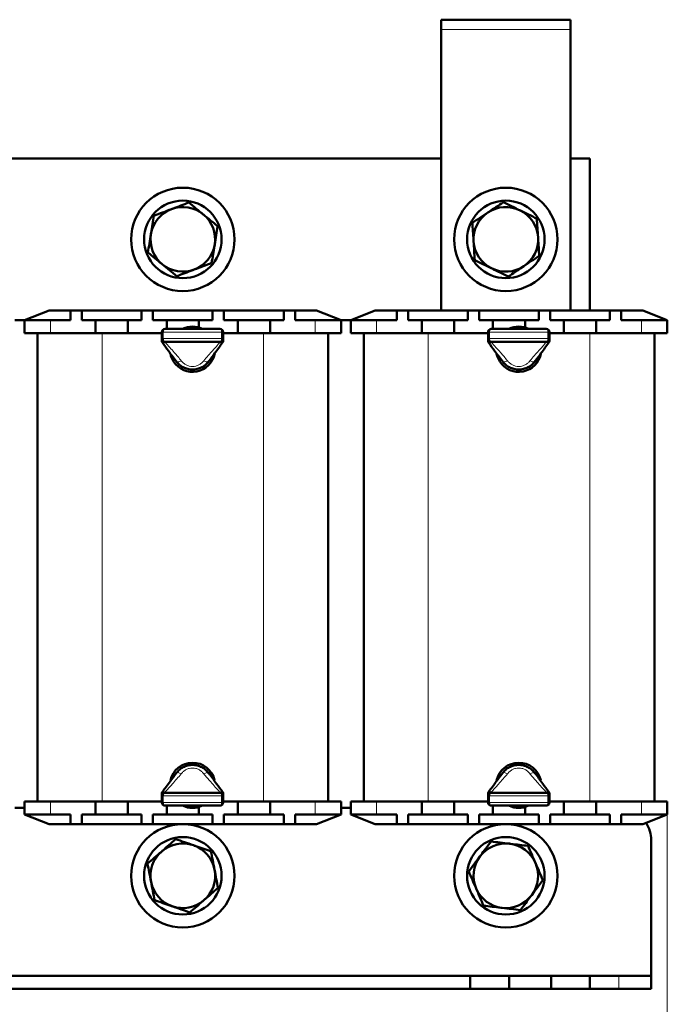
# Model space of a CAD drawing. Header units: millimetres. Extents: x 0 to 420, y 0 to 594.
# Tile 3 of 5: x 99 to 199, y 152 to 305. Entities that reach past the tile are written whole.
import ezdxf

# ---------------------------------------------------------------- set-up
doc = ezdxf.new("R2010")
doc.units = ezdxf.units.MM
doc.linetypes.add('SLD-Сплошная', pattern=[0])
doc.styles.add('SLDTEXTSTYLE0', font='TXT', dxfattribs={"width": 0.7, "bigfont": 'bigfont'})
doc.styles.add('SLDTEXTSTYLE1', font='TXT', dxfattribs={"width": 0.7})
doc.dimstyles.new('SLDDIMSTYLE0', dxfattribs={"dimtxt": 5, "dimasz": 5, "dimexe": 0, "dimexo": 0.0625, "dimgap": 1.25, "dimtad": 2, "dimdec": 1, "dimrnd": 1e-09, "dimzin": 12, "dimdsep": 46, "dimtxsty": 'SLDTEXTSTYLE1', "dimsah": 1, "dimcen": 0.09, "dimadec": 0, "dimazin": 3, "dimtfac": 1, "dimtdec": 3, "dimtofl": 0, "dimtmove": 0, "dimatfit": 3, "dimfxl": 1, "dimfrac": 2, "dimtolj": 1, "dimtzin": 12, "dimarcsym": 0})

# ---------------------------------------------------------------- blocks, each defined once
blk = doc.blocks.new('_D')
at = {"color": 7, "linetype": 'SLD-Сплошная', "lineweight": 0}
for p, q in [((49.43, 181.78), (49.43, 116.79)), ((199.43, 181.78), (199.43, 116.79)), ((49.43, 117.79), (199.43, 117.79))]:
    blk.add_line(p, q, dxfattribs=at)
at = {"color": 7, "linetype": 'SLD-Сплошная', "lineweight": 18}
for points in [[(49.43, 117.79), (54.43, 117.02), (54.43, 118.56)], [(199.43, 117.79), (194.43, 118.56), (194.43, 117.02)]]:
    blk.add_solid(points, dxfattribs=at)
at = {"color": 7, "linetype": 'SLD-Сплошная', "lineweight": 18, "insert": (122.47, 124.24), "char_height": 5, "attachment_point": 1, "style": 'SLDTEXTSTYLE0'}
blk.add_mtext('Ш', dxfattribs=at)

msp = doc.modelspace()

# ---------------------------------------------------------------- linework, layer by layer
at = {"color": 7, "linetype": 'SLD-Сплошная', "lineweight": 50}
for p, q in [((164.43, 304.79), (164.43, 303.29)), ((184.43, 304.79), (164.43, 304.79)), ((184.43, 304.79), (184.43, 303.29)), ((164.43, 303.29), (164.43, 259.79)), ((184.43, 259.79), (184.43, 303.29)), ((164.43, 283.29), (84.43, 283.29)), ((187.43, 283.29), (184.43, 283.29)), ((187.43, 259.79), (187.43, 283.29)), ((103.73, 259.79), (99.93, 258.29)), ((103.73, 259.79), (107.05, 259.79)), ((107.05, 259.79), (107.05, 258.29)), ((107.05, 259.79), (108.8, 259.79)), ((108.8, 259.79), (108.8, 258.29)), ((108.8, 259.79), (118.05, 259.79)), ((118.05, 259.79), (118.05, 258.29)), ((118.05, 259.79), (119.8, 259.79)), ((119.8, 259.79), (119.8, 258.29)), ((119.8, 259.79), (129.05, 259.79)), ((129.05, 259.79), (129.05, 258.29)), ((129.05, 259.79), (130.8, 259.79)), ((130.8, 259.79), (130.8, 258.29)), ((130.8, 259.79), (140.05, 259.79)), ((140.05, 259.79), (140.05, 258.29)), ((140.05, 259.79), (141.8, 259.79)), ((141.8, 259.79), (141.8, 258.29)), ((141.8, 259.79), (145.13, 259.79)), ((148.93, 258.29), (145.13, 259.79)), ((154.23, 259.79), (150.43, 258.29)), ((154.23, 259.79), (157.55, 259.79)), ((157.55, 259.79), (157.55, 258.29)), ((157.55, 259.79), (159.3, 259.79)), ((159.3, 259.79), (159.3, 258.29)), ((159.3, 259.79), (168.55, 259.79)), ((164.43, 259.79), (168.55, 259.79)), ((168.55, 259.79), (168.55, 258.29)), ((168.55, 259.79), (170.3, 259.79)), ((170.3, 259.79), (170.3, 258.29)), ((170.3, 259.79), (179.55, 259.79)), ((179.55, 259.79), (179.55, 258.29)), ((179.55, 259.79), (181.3, 259.79)), ((181.3, 259.79), (181.3, 258.29)), ((181.3, 259.79), (190.55, 259.79)), ((181.3, 259.79), (184.43, 259.79)), ((190.55, 259.79), (190.55, 258.29)), ((190.55, 259.79), (192.3, 259.79)), ((192.3, 259.79), (192.3, 258.29)), ((192.3, 259.79), (195.63, 259.79)), ((199.43, 258.29), (195.63, 259.79)), ((98.43, 258.29), (99.93, 258.29)), ((99.93, 256.29), (99.93, 258.29)), ((99.93, 258.29), (103.93, 258.29)), ((103.93, 258.29), (107.05, 258.29)), ((108.8, 258.29), (110.93, 258.29)), ((110.93, 258.29), (110.93, 256.29)), ((110.93, 258.29), (115.93, 258.29)), ((115.93, 258.29), (115.93, 256.29)), ((115.93, 258.29), (118.05, 258.29)), ((119.8, 258.29), (121.93, 258.29)), ((121.93, 258.29), (121.93, 256.94)), ((121.93, 258.29), (126.93, 258.29)), ((126.93, 258.29), (126.93, 257.14)), ((126.93, 258.29), (129.05, 258.29)), ((130.8, 258.29), (132.93, 258.29)), ((132.93, 258.29), (132.93, 256.29)), ((132.93, 258.29), (137.93, 258.29)), ((137.93, 258.29), (137.93, 256.29)), ((137.93, 258.29), (140.05, 258.29)), ((141.8, 258.29), (144.93, 258.29)), ((144.93, 258.29), (148.93, 258.29)), ((148.93, 258.29), (150.43, 258.29)), ((148.93, 258.29), (148.93, 256.29)), ((150.43, 256.29), (150.43, 258.29)), ((150.43, 258.29), (154.43, 258.29)), ((154.43, 258.29), (157.55, 258.29)), ((159.3, 258.29), (161.43, 258.29)), ((161.43, 258.29), (161.43, 256.29)), ((161.43, 258.29), (166.43, 258.29)), ((166.43, 258.29), (166.43, 256.29)), ((166.43, 258.29), (168.55, 258.29)), ((170.3, 258.29), (172.43, 258.29)), ((172.43, 258.29), (172.43, 256.94)), ((172.43, 258.29), (177.43, 258.29)), ((177.43, 258.29), (177.43, 257.14)), ((177.43, 258.29), (179.55, 258.29)), ((181.3, 258.29), (183.43, 258.29)), ((183.43, 258.29), (183.43, 256.29)), ((183.43, 258.29), (188.43, 258.29)), ((188.43, 258.29), (188.43, 256.29)), ((188.43, 258.29), (190.55, 258.29)), ((192.3, 258.29), (195.43, 258.29)), ((195.43, 258.29), (199.43, 258.29)), ((199.43, 258.29), (199.43, 256.29)), ((103.93, 256.29), (99.93, 256.29)), ((101.93, 183.79), (101.93, 256.29)), ((103.93, 256.29), (110.93, 256.29)), ((110.93, 256.29), (111.93, 256.29)), ((111.93, 256.29), (115.93, 256.29)), ((115.93, 256.29), (121.18, 256.29)), ((121.18, 255.44), (121.18, 256.44)), ((121.68, 256.94), (130.18, 256.94)), ((130.68, 256.44), (130.68, 255.44)), ((130.68, 256.29), (132.93, 256.29)), ((132.93, 256.29), (136.93, 256.29)), ((136.93, 256.29), (137.93, 256.29)), ((137.93, 256.29), (144.93, 256.29)), ((148.93, 256.29), (144.93, 256.29)), ((146.93, 256.29), (146.93, 183.79)), ((154.43, 256.29), (150.43, 256.29)), ((152.43, 183.79), (152.43, 256.29)), ((154.43, 256.29), (161.43, 256.29)), ((161.43, 256.29), (162.43, 256.29)), ((162.43, 256.29), (166.43, 256.29)), ((166.43, 256.29), (171.68, 256.29)), ((171.68, 255.44), (171.68, 256.44)), ((172.18, 256.94), (180.68, 256.94)), ((181.18, 256.44), (181.18, 255.44)), ((181.18, 256.29), (183.43, 256.29)), ((183.43, 256.29), (187.43, 256.29)), ((187.43, 256.29), (188.43, 256.29)), ((188.43, 256.29), (195.43, 256.29)), ((199.43, 256.29), (195.43, 256.29)), ((197.43, 256.29), (197.43, 183.79)), ((121.18, 255.1), (121.18, 255.44)), ((130.18, 254.94), (121.68, 254.94)), ((130.68, 255.44), (130.68, 255.1)), ((171.68, 255.1), (171.68, 255.44)), ((180.68, 254.94), (172.18, 254.94)), ((181.18, 255.44), (181.18, 255.1)), ((121.18, 184.64), (121.18, 184.98)), ((121.18, 183.64), (121.18, 184.64)), ((121.68, 185.14), (130.18, 185.14)), ((130.68, 184.98), (130.68, 184.64)), ((130.68, 184.64), (130.68, 183.64)), ((171.68, 184.64), (171.68, 184.98)), ((171.68, 183.64), (171.68, 184.64)), ((172.18, 185.14), (180.68, 185.14)), ((181.18, 184.98), (181.18, 184.64)), ((181.18, 184.64), (181.18, 183.64)), ((99.93, 181.79), (99.93, 183.79)), ((99.93, 183.79), (103.93, 183.79)), ((110.93, 183.79), (103.93, 183.79)), ((111.93, 183.79), (110.93, 183.79)), ((110.93, 181.79), (110.93, 183.79)), ((111.93, 183.79), (115.93, 183.79)), ((115.93, 181.79), (115.93, 183.79)), ((121.18, 183.79), (115.93, 183.79)), ((130.18, 183.14), (121.68, 183.14)), ((121.93, 181.79), (121.93, 183.14)), ((126.93, 181.79), (126.93, 182.94)), ((132.93, 183.79), (130.68, 183.79)), ((132.93, 183.79), (136.93, 183.79)), ((132.93, 181.79), (132.93, 183.79)), ((137.93, 183.79), (136.93, 183.79)), ((137.93, 181.79), (137.93, 183.79)), ((144.93, 183.79), (137.93, 183.79)), ((144.93, 183.79), (148.93, 183.79)), ((148.93, 183.79), (148.93, 181.79)), ((150.43, 181.79), (150.43, 183.79)), ((150.43, 183.79), (154.43, 183.79)), ((161.43, 183.79), (154.43, 183.79)), ((162.43, 183.79), (161.43, 183.79)), ((161.43, 181.79), (161.43, 183.79)), ((162.43, 183.79), (166.43, 183.79)), ((166.43, 181.79), (166.43, 183.79)), ((171.68, 183.79), (166.43, 183.79)), ((180.68, 183.14), (172.18, 183.14)), ((172.43, 181.79), (172.43, 183.14)), ((177.43, 181.79), (177.43, 182.94)), ((183.43, 183.79), (181.18, 183.79)), ((183.43, 183.79), (187.43, 183.79)), ((183.43, 181.79), (183.43, 183.79)), ((188.43, 183.79), (187.43, 183.79)), ((188.43, 181.79), (188.43, 183.79)), ((195.43, 183.79), (188.43, 183.79)), ((195.43, 183.79), (199.43, 183.79)), ((199.43, 183.79), (199.43, 181.79)), ((98.43, 182.79), (99.93, 182.79)), ((103.93, 181.79), (99.93, 181.79)), ((99.93, 181.79), (103.73, 180.29)), ((107.05, 181.79), (103.93, 181.79)), ((107.05, 180.29), (107.05, 181.79)), ((110.93, 181.79), (108.8, 181.79)), ((108.8, 180.29), (108.8, 181.79)), ((115.93, 181.79), (110.93, 181.79)), ((118.05, 181.79), (115.93, 181.79)), ((118.05, 180.29), (118.05, 181.79)), ((119.8, 180.29), (119.8, 181.79)), ((121.93, 181.79), (119.8, 181.79)), ((126.93, 181.79), (121.93, 181.79)), ((129.05, 181.79), (126.93, 181.79)), ((129.05, 180.29), (129.05, 181.79)), ((130.8, 180.29), (130.8, 181.79)), ((132.93, 181.79), (130.8, 181.79)), ((137.93, 181.79), (132.93, 181.79)), ((140.05, 181.79), (137.93, 181.79)), ((140.05, 180.29), (140.05, 181.79)), ((141.8, 180.29), (141.8, 181.79)), ((144.93, 181.79), (141.8, 181.79)), ((148.93, 181.79), (144.93, 181.79)), ((145.13, 180.29), (148.93, 181.79)), ((148.93, 182.79), (150.43, 182.79)), ((154.43, 181.79), (150.43, 181.79)), ((150.43, 181.79), (154.23, 180.29)), ((157.55, 181.79), (154.43, 181.79)), ((157.55, 180.29), (157.55, 181.79)), ((161.43, 181.79), (159.3, 181.79)), ((159.3, 180.29), (159.3, 181.79)), ((166.43, 181.79), (161.43, 181.79)), ((168.55, 181.79), (166.43, 181.79)), ((168.55, 180.29), (168.55, 181.79)), ((170.3, 180.29), (170.3, 181.79)), ((172.43, 181.79), (170.3, 181.79)), ((177.43, 181.79), (172.43, 181.79)), ((179.55, 181.79), (177.43, 181.79)), ((179.55, 180.29), (179.55, 181.79)), ((181.3, 180.29), (181.3, 181.79)), ((183.43, 181.79), (181.3, 181.79)), ((188.43, 181.79), (183.43, 181.79)), ((190.55, 181.79), (188.43, 181.79)), ((190.55, 180.29), (190.55, 181.79)), ((192.3, 180.29), (192.3, 181.79)), ((195.43, 181.79), (192.3, 181.79)), ((199.43, 181.79), (195.43, 181.79)), ((195.63, 180.29), (199.43, 181.79)), ((107.05, 180.29), (103.73, 180.29)), ((108.8, 180.29), (107.05, 180.29)), ((118.05, 180.29), (108.8, 180.29)), ((119.8, 180.29), (118.05, 180.29)), ((129.05, 180.29), (119.8, 180.29)), ((130.8, 180.29), (129.05, 180.29)), ((140.05, 180.29), (130.8, 180.29)), ((141.8, 180.29), (140.05, 180.29)), ((145.13, 180.29), (141.8, 180.29)), ((157.55, 180.29), (154.23, 180.29)), ((159.3, 180.29), (157.55, 180.29)), ((168.55, 180.29), (159.3, 180.29)), ((170.3, 180.29), (168.55, 180.29)), ((179.55, 180.29), (170.3, 180.29)), ((181.3, 180.29), (179.55, 180.29)), ((190.55, 180.29), (181.3, 180.29)), ((192.3, 180.29), (190.55, 180.29)), ((195.63, 180.29), (192.3, 180.29)), ((196.93, 177.79), (196.93, 156.79)), ((168.93, 156.79), (79.93, 156.79)), ((168.93, 154.79), (168.93, 156.79)), ((174.93, 156.79), (168.93, 156.79)), ((174.93, 154.79), (174.93, 156.79)), ((181.43, 156.79), (174.93, 156.79)), ((181.43, 154.79), (181.43, 156.79)), ((187.43, 156.79), (181.43, 156.79)), ((187.43, 154.79), (187.43, 156.79)), ((191.93, 156.79), (187.43, 156.79)), ((191.93, 156.79), (196.93, 156.79)), ((196.93, 156.79), (196.93, 154.79)), ((168.93, 154.79), (79.93, 154.79)), ((174.93, 154.79), (168.93, 154.79)), ((181.43, 154.79), (174.93, 154.79)), ((187.43, 154.79), (181.43, 154.79)), ((191.93, 154.79), (187.43, 154.79)), ((196.93, 154.79), (191.93, 154.79))]:
    msp.add_line(p, q, dxfattribs=at)
at = {"color": 8, "linetype": 'SLD-Сплошная', "lineweight": 18}
for p, q in [((184.43, 303.29), (164.43, 303.29)), ((103.93, 258.29), (103.93, 256.29)), ((144.93, 256.29), (144.93, 258.29)), ((154.43, 258.29), (154.43, 256.29)), ((195.43, 256.29), (195.43, 258.29)), ((111.93, 256.29), (111.93, 183.79)), ((121.18, 256.44), (121.41, 256.44)), ((121.41, 256.44), (121.41, 255.44)), ((130.44, 256.44), (121.41, 256.44)), ((130.44, 255.44), (130.44, 256.44)), ((130.44, 256.44), (130.68, 256.44)), ((136.93, 183.79), (136.93, 256.29)), ((162.43, 256.29), (162.43, 183.79)), ((171.68, 256.44), (171.91, 256.44)), ((171.91, 256.44), (171.91, 255.44)), ((180.94, 256.44), (171.91, 256.44)), ((180.94, 255.44), (180.94, 256.44)), ((180.94, 256.44), (181.18, 256.44)), ((187.43, 183.79), (187.43, 256.29)), ((121.18, 255.44), (121.41, 255.44)), ((121.41, 255.44), (130.44, 255.44)), ((121.68, 254.94), (121.68, 254.86)), ((130.18, 254.86), (130.18, 254.94)), ((130.44, 255.44), (130.68, 255.44)), ((171.68, 255.44), (171.91, 255.44)), ((171.91, 255.44), (180.94, 255.44)), ((172.18, 254.94), (172.18, 254.86)), ((180.68, 254.86), (180.68, 254.94)), ((180.94, 255.44), (181.18, 255.44)), ((121.41, 184.64), (121.18, 184.64)), ((130.44, 184.64), (121.41, 184.64)), ((121.41, 184.64), (121.41, 183.64)), ((121.68, 185.22), (121.68, 185.14)), ((130.18, 185.14), (130.18, 185.22)), ((130.44, 183.64), (130.44, 184.64)), ((130.68, 184.64), (130.44, 184.64)), ((171.91, 184.64), (171.68, 184.64)), ((180.94, 184.64), (171.91, 184.64)), ((171.91, 184.64), (171.91, 183.64)), ((172.18, 185.22), (172.18, 185.14)), ((180.68, 185.14), (180.68, 185.22)), ((180.94, 183.64), (180.94, 184.64)), ((181.18, 184.64), (180.94, 184.64)), ((103.93, 183.79), (103.93, 181.79)), ((121.41, 183.64), (121.18, 183.64)), ((121.41, 183.64), (130.44, 183.64)), ((130.68, 183.64), (130.44, 183.64)), ((144.93, 181.79), (144.93, 183.79)), ((154.43, 183.79), (154.43, 181.79)), ((171.91, 183.64), (171.68, 183.64)), ((171.91, 183.64), (180.94, 183.64)), ((181.18, 183.64), (180.94, 183.64)), ((195.43, 181.79), (195.43, 183.79)), ((191.93, 154.79), (191.93, 156.79))]:
    msp.add_line(p, q, dxfattribs=at)
at = {"color": 8, "linetype": 'SLD-Сплошная', "lineweight": 18, "flags": 128}
for points in [[(121.68, 256.94), (121.63, 256.93), (121.58, 256.9), (121.53, 256.86), (121.49, 256.79), (121.46, 256.72), (121.43, 256.63), (121.42, 256.54), (121.41, 256.44)], [(130.44, 256.44), (130.44, 256.54), (130.42, 256.63), (130.4, 256.72), (130.37, 256.79), (130.33, 256.86), (130.28, 256.9), (130.23, 256.93), (130.18, 256.94)], [(172.18, 256.94), (172.13, 256.93), (172.08, 256.9), (172.03, 256.86), (171.99, 256.79), (171.96, 256.72), (171.93, 256.63), (171.92, 256.54), (171.91, 256.44)], [(180.94, 256.44), (180.94, 256.54), (180.92, 256.63), (180.9, 256.72), (180.87, 256.79), (180.83, 256.86), (180.78, 256.9), (180.73, 256.93), (180.68, 256.94)], [(121.41, 255.44), (121.42, 255.34), (121.43, 255.25), (121.46, 255.16), (121.49, 255.09), (121.53, 255.02), (121.58, 254.98), (121.63, 254.95), (121.68, 254.94)], [(130.18, 254.94), (130.23, 254.95), (130.28, 254.98), (130.33, 255.02), (130.37, 255.09), (130.4, 255.16), (130.42, 255.25), (130.44, 255.34), (130.44, 255.44)], [(171.91, 255.44), (171.92, 255.34), (171.93, 255.25), (171.96, 255.16), (171.99, 255.09), (172.03, 255.02), (172.08, 254.98), (172.13, 254.95), (172.18, 254.94)], [(180.68, 254.94), (180.73, 254.95), (180.78, 254.98), (180.83, 255.02), (180.87, 255.09), (180.9, 255.16), (180.92, 255.25), (180.94, 255.34), (180.94, 255.44)], [(121.68, 185.14), (121.63, 185.13), (121.58, 185.1), (121.53, 185.06), (121.49, 184.99), (121.46, 184.92), (121.43, 184.83), (121.42, 184.74), (121.41, 184.64)], [(130.44, 184.64), (130.44, 184.74), (130.42, 184.83), (130.4, 184.92), (130.37, 184.99), (130.33, 185.06), (130.28, 185.1), (130.23, 185.13), (130.18, 185.14)], [(172.18, 185.14), (172.13, 185.13), (172.08, 185.1), (172.03, 185.06), (171.99, 184.99), (171.96, 184.92), (171.93, 184.83), (171.92, 184.74), (171.91, 184.64)], [(180.94, 184.64), (180.94, 184.74), (180.92, 184.83), (180.9, 184.92), (180.87, 184.99), (180.83, 185.06), (180.78, 185.1), (180.73, 185.13), (180.68, 185.14)], [(121.41, 183.64), (121.42, 183.54), (121.43, 183.45), (121.46, 183.36), (121.49, 183.29), (121.53, 183.22), (121.58, 183.18), (121.63, 183.15), (121.68, 183.14)], [(130.18, 183.14), (130.23, 183.15), (130.28, 183.18), (130.33, 183.22), (130.37, 183.29), (130.4, 183.36), (130.42, 183.45), (130.44, 183.54), (130.44, 183.64)], [(171.91, 183.64), (171.92, 183.54), (171.93, 183.45), (171.96, 183.36), (171.99, 183.29), (172.03, 183.22), (172.08, 183.18), (172.13, 183.15), (172.18, 183.14)], [(180.68, 183.14), (180.73, 183.15), (180.78, 183.18), (180.83, 183.22), (180.87, 183.29), (180.9, 183.36), (180.92, 183.45), (180.94, 183.54), (180.94, 183.64)]]:
    msp.add_lwpolyline(points, dxfattribs=at)
at = {"color": 7, "linetype": 'SLD-Сплошная', "lineweight": 50, "flags": 128}
for points in [[(122.51, 253.05), (122.59, 252.74), (123, 251.88)], [(173.01, 253.05), (173.09, 252.74), (173.5, 251.88)], [(127.91, 251.34), (128.01, 251.43), (128.59, 252.11)], [(178.41, 251.34), (178.51, 251.43), (179.09, 252.11)], [(128.62, 187.93), (128.58, 187.99), (128, 188.66)], [(179.12, 187.93), (179.08, 187.99), (178.5, 188.66)]]:
    msp.add_lwpolyline(points, dxfattribs=at)
at = {"color": 7, "linetype": 'SLD-Сплошная', "lineweight": 50}
for centre, radius in [((124.43, 270.79), 8), ((174.43, 270.79), 8), ((124.43, 270.79), 6), ((174.43, 270.79), 6), ((124.43, 172.29), 8), ((174.43, 172.29), 8), ((124.43, 172.29), 6), ((174.43, 172.29), 6)]:
    msp.add_circle(centre, radius, dxfattribs=at)
for centre, radius, start, end in [((124.43, 270.79), 5, 110.6853, 170.6853), ((124.43, 270.79), 5, 50.6853, 110.6853), ((124.43, 270.79), 5, 350.6853, 50.6853), ((174.43, 270.79), 5, 123.6643, 183.6643), ((174.43, 270.79), 5, 63.6643, 123.6643), ((174.43, 270.79), 5, 3.6643, 63.6643), ((124.43, 270.79), 5, 170.6853, 230.6853), ((124.43, 270.79), 5, 290.6853, 350.6853), ((174.43, 270.79), 5, 183.6643, 243.6643), ((174.43, 270.79), 5, 303.6643, 3.6643), ((124.43, 270.79), 5, 230.6853, 290.6853), ((174.43, 270.79), 5, 243.6643, 303.6643), ((121.68, 256.44), 0.5, 90, 180), ((125.93, 253.79), 3.5, 64.1581, 115.8419), ((130.18, 256.44), 0.5, 0, 90), ((172.18, 256.44), 0.5, 90, 180), ((176.43, 253.79), 3.5, 64.1581, 115.8419), ((180.68, 256.44), 0.5, 0, 90), ((121.68, 255.44), 0.5, 180, 270), ((130.18, 255.44), 0.5, 270, 0), ((172.18, 255.44), 0.5, 180, 270), ((180.68, 255.44), 0.5, 270, 0), ((125.93, 253.79), 3.5, 213.1576, 348.7119), ((176.43, 253.79), 3.5, 213.1576, 348.7119), ((125.93, 186.29), 3.5, 12.8877, 167.5446), ((176.43, 186.29), 3.5, 12.8877, 167.5446), ((121.68, 184.64), 0.5, 90, 180), ((130.18, 184.64), 0.5, 0, 90), ((172.18, 184.64), 0.5, 90, 180), ((180.68, 184.64), 0.5, 0, 90), ((121.68, 183.64), 0.5, 180, 270), ((125.93, 186.29), 3.5, 244.1581, 295.8419), ((130.18, 183.64), 0.5, 270, 0), ((172.18, 183.64), 0.5, 180, 270), ((176.43, 186.29), 3.5, 244.1581, 295.8419), ((180.68, 183.64), 0.5, 270, 0), ((191.93, 177.79), 5, 0, 32.6908), ((124.43, 172.29), 5, 70.8626, 130.8626), ((124.43, 172.29), 5, 10.8626, 70.8626), ((174.43, 172.29), 5, 83.3118, 143.3118), ((174.43, 172.29), 5, 23.3118, 83.3118), ((124.43, 172.29), 5, 130.8626, 190.8626), ((174.43, 172.29), 5, 143.3118, 203.3118), ((174.43, 172.29), 5, 323.3118, 23.3118), ((124.43, 172.29), 5, 310.8626, 10.8626), ((124.43, 172.29), 5, 190.8626, 250.8626), ((174.43, 172.29), 5, 203.3118, 263.3118), ((174.43, 172.29), 5, 263.3118, 323.3118), ((124.43, 172.29), 5, 250.8626, 310.8626)]:
    msp.add_arc(centre, radius, start, end, dxfattribs=at)
for points, knots in [([(122.66, 275.47), (122.73, 275.49), (123.64, 275.84), (124.53, 276.17), (125.36, 276.49)], [0, 0, 0, 0, 0.0702006, 1, 1, 1, 1]), ([(125.36, 276.49), (125.72, 276.19), (126.46, 275.59), (127.21, 274.97), (127.6, 274.66)], [0, 0, 0, 0, 0.495458, 1, 1, 1, 1]), ([(171.66, 274.95), (171.71, 274.99), (172.52, 275.53), (173.32, 276.06), (174.06, 276.55)], [0, 0, 0, 0, 0.070201, 1, 1, 1, 1]), ([(174.06, 276.55), (174.48, 276.34), (175.33, 275.92), (176.2, 275.49), (176.65, 275.27)], [0, 0, 0, 0, 0.495458, 1, 1, 1, 1]), ([(119.49, 271.6), (119.5, 271.67), (119.66, 272.63), (119.82, 273.57), (119.96, 274.45)], [0, 0, 0, 0, 0.070201, 1, 1, 1, 1]), ([(119.96, 274.45), (120.4, 274.61), (121.28, 274.95), (122.2, 275.29), (122.66, 275.47)], [0, 0, 0, 0, 0.495458, 1, 1, 1, 1]), ([(127.6, 274.66), (127.61, 274.65), (127.99, 274.34), (128.75, 273.72), (129.47, 273.13), (129.83, 272.83)], [0, 0, 0, 0, 0.0171618, 0.5034121, 1, 1, 1, 1]), ([(169.25, 273.35), (169.64, 273.61), (170.43, 274.14), (171.25, 274.68), (171.66, 274.95)], [0, 0, 0, 0, 0.495458, 1, 1, 1, 1]), ([(176.65, 275.27), (176.66, 275.26), (177.1, 275.05), (177.98, 274.61), (178.81, 274.2), (179.23, 273.99)], [0, 0, 0, 0, 0.0171618, 0.5034121, 1, 1, 1, 1]), ([(129.83, 272.83), (129.75, 272.37), (129.6, 271.43), (129.44, 270.47), (129.36, 269.98)], [0, 0, 0, 0, 0.495458, 1, 1, 1, 1]), ([(169.44, 270.47), (169.43, 270.54), (169.37, 271.51), (169.31, 272.47), (169.25, 273.35)], [0, 0, 0, 0, 0.0702006, 1, 1, 1, 1]), ([(179.23, 273.99), (179.26, 273.52), (179.32, 272.58), (179.39, 271.6), (179.42, 271.11)], [0, 0, 0, 0, 0.495458, 1, 1, 1, 1]), ([(119.03, 268.75), (119.1, 269.21), (119.26, 270.15), (119.41, 271.11), (119.49, 271.6)], [0, 0, 0, 0, 0.495458, 1, 1, 1, 1]), ([(129.36, 269.98), (129.35, 269.91), (129.19, 268.95), (129.04, 268.01), (128.89, 267.13)], [0, 0, 0, 0, 0.070201, 1, 1, 1, 1]), ([(169.62, 267.59), (169.59, 268.06), (169.53, 269), (169.47, 269.98), (169.44, 270.47)], [0, 0, 0, 0, 0.495458, 1, 1, 1, 1]), ([(179.42, 271.11), (179.42, 271.04), (179.48, 270.07), (179.55, 269.12), (179.6, 268.23)], [0, 0, 0, 0, 0.070201, 1, 1, 1, 1]), ([(121.26, 266.92), (121.25, 266.93), (120.87, 267.24), (120.11, 267.86), (119.39, 268.45), (119.03, 268.75)], [0, 0, 0, 0, 0.017162, 0.503412, 1, 1, 1, 1]), ([(179.6, 268.23), (179.21, 267.97), (178.42, 267.44), (177.61, 266.9), (177.2, 266.63)], [0, 0, 0, 0, 0.495458, 1, 1, 1, 1]), ([(123.49, 265.09), (123.13, 265.39), (122.4, 265.99), (121.64, 266.61), (121.26, 266.92)], [0, 0, 0, 0, 0.495458, 1, 1, 1, 1]), ([(128.89, 267.13), (128.46, 266.97), (127.57, 266.63), (126.66, 266.29), (126.19, 266.11)], [0, 0, 0, 0, 0.495458, 1, 1, 1, 1]), ([(172.21, 266.31), (172.19, 266.32), (171.75, 266.53), (170.88, 266.97), (170.04, 267.38), (169.62, 267.59)], [0, 0, 0, 0, 0.017162, 0.503412, 1, 1, 1, 1]), ([(126.19, 266.11), (126.13, 266.09), (125.22, 265.74), (124.32, 265.41), (123.49, 265.09)], [0, 0, 0, 0, 0.070201, 1, 1, 1, 1]), ([(174.8, 265.03), (174.38, 265.24), (173.53, 265.66), (172.65, 266.09), (172.21, 266.31)], [0, 0, 0, 0, 0.495458, 1, 1, 1, 1]), ([(177.2, 266.63), (177.14, 266.59), (176.33, 266.05), (175.54, 265.52), (174.8, 265.03)], [0, 0, 0, 0, 0.0702006, 1, 1, 1, 1]), ([(123.39, 251.93), (122.99, 252.47), (122.28, 253.43), (121.58, 254.39), (121.27, 254.81)], [0, 0, 0, 0, 0.559793, 1, 1, 1, 1]), ([(130.58, 254.81), (130.19, 254.28), (129.49, 253.33), (128.78, 252.35), (128.47, 251.93)], [0, 0, 0, 0, 0.560542, 1, 1, 1, 1]), ([(173.89, 251.93), (173.49, 252.47), (172.78, 253.43), (172.08, 254.39), (171.77, 254.81)], [0, 0, 0, 0, 0.559793, 1, 1, 1, 1]), ([(181.08, 254.81), (180.69, 254.28), (179.99, 253.33), (179.28, 252.35), (178.97, 251.93)], [0, 0, 0, 0, 0.560542, 1, 1, 1, 1]), ([(128.47, 251.93), (128.3, 251.73), (127.99, 251.36), (127.36, 250.96), (126.67, 250.7), (125.93, 250.61), (125.18, 250.7), (124.49, 250.96), (123.87, 251.36), (123.55, 251.73), (123.39, 251.93)], [0, 0, 0, 0, 0.1320592, 0.2534612, 0.3772407, 0.5, 0.6227593, 0.7465388, 0.8679362, 1, 1, 1, 1]), ([(178.97, 251.93), (178.8, 251.73), (178.49, 251.36), (177.86, 250.96), (177.17, 250.7), (176.43, 250.61), (175.68, 250.7), (174.99, 250.96), (174.37, 251.36), (174.05, 251.73), (173.89, 251.93)], [0, 0, 0, 0, 0.132059, 0.253461, 0.377241, 0.5, 0.622759, 0.746539, 0.867936, 1, 1, 1, 1]), ([(123.39, 188.15), (123.55, 188.35), (123.87, 188.72), (124.49, 189.12), (125.18, 189.38), (125.93, 189.47), (126.67, 189.38), (127.36, 189.12), (127.99, 188.72), (128.3, 188.35), (128.47, 188.15)], [0, 0, 0, 0, 0.132059, 0.253461, 0.377241, 0.5, 0.622759, 0.746539, 0.867936, 1, 1, 1, 1]), ([(173.89, 188.15), (174.05, 188.35), (174.37, 188.72), (174.99, 189.12), (175.68, 189.38), (176.43, 189.47), (177.17, 189.38), (177.86, 189.12), (178.49, 188.72), (178.8, 188.35), (178.97, 188.15)], [0, 0, 0, 0, 0.1320592, 0.2534612, 0.3772407, 0.5, 0.6227593, 0.7465388, 0.8679362, 1, 1, 1, 1]), ([(121.27, 185.27), (121.66, 185.8), (122.36, 186.75), (123.07, 187.73), (123.39, 188.15)], [0, 0, 0, 0, 0.560542, 1, 1, 1, 1]), ([(128.47, 188.15), (128.86, 187.61), (129.57, 186.65), (130.27, 185.69), (130.58, 185.27)], [0, 0, 0, 0, 0.559793, 1, 1, 1, 1]), ([(171.77, 185.27), (172.16, 185.8), (172.86, 186.75), (173.57, 187.73), (173.89, 188.15)], [0, 0, 0, 0, 0.560542, 1, 1, 1, 1]), ([(178.97, 188.15), (179.36, 187.61), (180.07, 186.65), (180.77, 185.69), (181.08, 185.27)], [0, 0, 0, 0, 0.559793, 1, 1, 1, 1]), ([(121.16, 176.07), (121.21, 176.12), (121.95, 176.75), (122.67, 177.38), (123.34, 177.96)], [0, 0, 0, 0, 0.070201, 1, 1, 1, 1]), ([(123.34, 177.96), (123.78, 177.81), (124.68, 177.5), (125.6, 177.18), (126.07, 177.01)], [0, 0, 0, 0, 0.495458, 1, 1, 1, 1]), ([(126.07, 177.01), (126.13, 176.99), (127.05, 176.67), (127.95, 176.36), (128.79, 176.07)], [0, 0, 0, 0, 0.070201, 1, 1, 1, 1]), ([(170.42, 175.28), (170.46, 175.33), (171.04, 176.11), (171.61, 176.88), (172.14, 177.59)], [0, 0, 0, 0, 0.070201, 1, 1, 1, 1]), ([(172.14, 177.59), (172.61, 177.54), (173.55, 177.43), (174.52, 177.31), (175.01, 177.26)], [0, 0, 0, 0, 0.495458, 1, 1, 1, 1]), ([(175.01, 177.26), (175.08, 177.25), (176.05, 177.13), (176.99, 177.02), (177.88, 176.92)], [0, 0, 0, 0, 0.070201, 1, 1, 1, 1]), ([(177.88, 176.92), (178.06, 176.49), (178.44, 175.62), (178.82, 174.72), (179.02, 174.27)], [0, 0, 0, 0, 0.495458, 1, 1, 1, 1]), ([(118.97, 174.18), (119.33, 174.49), (120.04, 175.11), (120.78, 175.75), (121.16, 176.07)], [0, 0, 0, 0, 0.495458, 1, 1, 1, 1]), ([(128.79, 176.07), (128.88, 175.61), (129.06, 174.68), (129.25, 173.72), (129.34, 173.23)], [0, 0, 0, 0, 0.495458, 1, 1, 1, 1]), ([(168.69, 172.96), (168.97, 173.34), (169.54, 174.1), (170.12, 174.88), (170.42, 175.28)], [0, 0, 0, 0, 0.495458, 1, 1, 1, 1]), ([(119.52, 171.35), (119.51, 171.36), (119.42, 171.85), (119.24, 172.81), (119.06, 173.72), (118.97, 174.18)], [0, 0, 0, 0, 0.017162, 0.503412, 1, 1, 1, 1]), ([(179.02, 174.27), (179.03, 174.25), (179.22, 173.8), (179.61, 172.9), (179.98, 172.05), (180.16, 171.62)], [0, 0, 0, 0, 0.017162, 0.503412, 1, 1, 1, 1]), ([(129.34, 173.23), (129.34, 173.22), (129.43, 172.73), (129.62, 171.77), (129.79, 170.86), (129.88, 170.4)], [0, 0, 0, 0, 0.017162, 0.503412, 1, 1, 1, 1]), ([(169.84, 170.31), (169.83, 170.33), (169.63, 170.78), (169.25, 171.68), (168.88, 172.53), (168.69, 172.96)], [0, 0, 0, 0, 0.017162, 0.503412, 1, 1, 1, 1]), ([(120.06, 168.51), (119.97, 168.97), (119.79, 169.9), (119.61, 170.86), (119.52, 171.35)], [0, 0, 0, 0, 0.495458, 1, 1, 1, 1]), ([(180.16, 171.62), (179.88, 171.24), (179.32, 170.48), (178.73, 169.7), (178.44, 169.3)], [0, 0, 0, 0, 0.495458, 1, 1, 1, 1]), ([(129.88, 170.4), (129.53, 170.09), (128.81, 169.47), (128.07, 168.83), (127.7, 168.51)], [0, 0, 0, 0, 0.495458, 1, 1, 1, 1]), ([(170.98, 167.66), (170.79, 168.09), (170.42, 168.96), (170.03, 169.86), (169.84, 170.31)], [0, 0, 0, 0, 0.495458, 1, 1, 1, 1]), ([(178.44, 169.3), (178.4, 169.25), (177.81, 168.47), (177.24, 167.7), (176.71, 166.99)], [0, 0, 0, 0, 0.070201, 1, 1, 1, 1]), ([(122.79, 167.57), (122.72, 167.59), (121.8, 167.91), (120.9, 168.22), (120.06, 168.51)], [0, 0, 0, 0, 0.070201, 1, 1, 1, 1]), ([(127.7, 168.51), (127.65, 168.46), (126.91, 167.83), (126.19, 167.2), (125.52, 166.62)], [0, 0, 0, 0, 0.070201, 1, 1, 1, 1]), ([(173.85, 167.32), (173.78, 167.33), (172.81, 167.45), (171.86, 167.56), (170.98, 167.66)], [0, 0, 0, 0, 0.070201, 1, 1, 1, 1]), ([(125.52, 166.62), (125.07, 166.77), (124.18, 167.08), (123.25, 167.4), (122.79, 167.57)], [0, 0, 0, 0, 0.495458, 1, 1, 1, 1]), ([(176.71, 166.99), (176.25, 167.04), (175.31, 167.15), (174.34, 167.27), (173.85, 167.32)], [0, 0, 0, 0, 0.495458, 1, 1, 1, 1])]:
    msp.add_open_spline(points, degree=3, knots=knots, dxfattribs=at)
for points in [[(121.27, 254.81), (121.25, 254.85), (121.19, 254.94), (121.18, 255.05), (121.18, 255.1)], [(130.58, 254.81), (130.61, 254.85), (130.66, 254.94), (130.67, 255.05), (130.68, 255.1)], [(171.77, 254.81), (171.75, 254.85), (171.69, 254.94), (171.68, 255.05), (171.68, 255.1)], [(181.08, 254.81), (181.11, 254.85), (181.16, 254.94), (181.17, 255.05), (181.18, 255.1)], [(121.27, 185.27), (121.25, 185.23), (121.19, 185.14), (121.18, 185.03), (121.18, 184.98)], [(130.58, 185.27), (130.61, 185.23), (130.66, 185.14), (130.67, 185.03), (130.68, 184.98)], [(171.77, 185.27), (171.75, 185.23), (171.69, 185.14), (171.68, 185.03), (171.68, 184.98)], [(181.08, 185.27), (181.11, 185.23), (181.16, 185.14), (181.17, 185.03), (181.18, 184.98)]]:
    msp.add_open_spline(points, degree=3, dxfattribs=at)
at = {"color": 8, "linetype": 'SLD-Сплошная', "lineweight": 18}
for points, knots in [([(121.68, 254.86), (121.63, 254.86), (121.51, 254.86), (121.38, 254.9), (121.29, 254.95), (121.23, 254.99), (121.19, 255.04), (121.18, 255.08), (121.18, 255.1)], [0, 0, 0, 0, 0.198592, 0.430971, 0.560445, 0.698445, 0.844966, 1, 1, 1, 1]), ([(121.68, 254.86), (121.63, 254.83), (121.55, 254.78), (121.43, 254.76), (121.33, 254.76), (121.29, 254.79), (121.27, 254.81)], [0, 0, 0, 0, 0.249484, 0.499973, 0.750492, 1, 1, 1, 1]), ([(121.68, 254.86), (122.16, 254.33), (123.02, 253.39), (123.84, 252.43), (124.19, 252)], [0, 0, 0, 0, 0.56053, 1, 1, 1, 1]), ([(127.66, 252), (128.13, 252.54), (128.96, 253.49), (129.81, 254.44), (130.18, 254.86)], [0, 0, 0, 0, 0.559807, 1, 1, 1, 1]), ([(130.18, 254.86), (130.23, 254.86), (130.34, 254.86), (130.47, 254.9), (130.57, 254.95), (130.63, 254.99), (130.67, 255.04), (130.67, 255.08), (130.68, 255.1)], [0, 0, 0, 0, 0.198592, 0.430971, 0.560445, 0.698445, 0.844966, 1, 1, 1, 1]), ([(130.58, 254.81), (130.56, 254.79), (130.53, 254.76), (130.43, 254.76), (130.31, 254.78), (130.22, 254.83), (130.18, 254.86)], [0, 0, 0, 0, 0.249508, 0.500027, 0.750516, 1, 1, 1, 1]), ([(172.18, 254.86), (172.13, 254.86), (172.01, 254.86), (171.88, 254.9), (171.79, 254.95), (171.73, 254.99), (171.69, 255.04), (171.68, 255.08), (171.68, 255.1)], [0, 0, 0, 0, 0.198592, 0.430971, 0.560445, 0.698445, 0.844966, 1, 1, 1, 1]), ([(172.18, 254.86), (172.13, 254.83), (172.05, 254.78), (171.93, 254.76), (171.83, 254.76), (171.79, 254.79), (171.77, 254.81)], [0, 0, 0, 0, 0.249484, 0.499973, 0.750492, 1, 1, 1, 1]), ([(172.18, 254.86), (172.66, 254.33), (173.52, 253.39), (174.34, 252.43), (174.69, 252)], [0, 0, 0, 0, 0.56053, 1, 1, 1, 1]), ([(178.16, 252), (178.63, 252.54), (179.46, 253.49), (180.31, 254.44), (180.68, 254.86)], [0, 0, 0, 0, 0.5598074, 1, 1, 1, 1]), ([(180.68, 254.86), (180.73, 254.86), (180.84, 254.86), (180.97, 254.9), (181.07, 254.95), (181.13, 254.99), (181.17, 255.04), (181.17, 255.08), (181.18, 255.1)], [0, 0, 0, 0, 0.198592, 0.430971, 0.560445, 0.698445, 0.844966, 1, 1, 1, 1]), ([(181.08, 254.81), (181.06, 254.79), (181.03, 254.76), (180.93, 254.76), (180.81, 254.78), (180.72, 254.83), (180.68, 254.86)], [0, 0, 0, 0, 0.249508, 0.500027, 0.750516, 1, 1, 1, 1]), ([(124.19, 252), (124.11, 251.96), (123.93, 251.87), (123.69, 251.82), (123.49, 251.83), (123.42, 251.9), (123.39, 251.93)], [0, 0, 0, 0, 0.243691, 0.5, 0.756309, 1, 1, 1, 1]), ([(124.19, 252), (124.3, 251.87), (124.51, 251.62), (124.94, 251.34), (125.42, 251.16), (125.93, 251.1), (126.44, 251.16), (126.92, 251.34), (127.34, 251.62), (127.55, 251.87), (127.66, 252)], [0, 0, 0, 0, 0.130938, 0.257259, 0.379728, 0.5, 0.620272, 0.742741, 0.869062, 1, 1, 1, 1]), ([(127.66, 252), (127.75, 251.96), (127.93, 251.87), (128.17, 251.82), (128.36, 251.83), (128.43, 251.9), (128.47, 251.93)], [0, 0, 0, 0, 0.243691, 0.5, 0.756309, 1, 1, 1, 1]), ([(174.69, 252), (174.61, 251.96), (174.43, 251.87), (174.19, 251.82), (173.99, 251.83), (173.92, 251.9), (173.89, 251.93)], [0, 0, 0, 0, 0.243691, 0.5, 0.756309, 1, 1, 1, 1]), ([(174.69, 252), (174.8, 251.87), (175.01, 251.62), (175.44, 251.34), (175.92, 251.16), (176.43, 251.1), (176.94, 251.16), (177.42, 251.34), (177.84, 251.62), (178.05, 251.87), (178.16, 252)], [0, 0, 0, 0, 0.130938, 0.257259, 0.379728, 0.5, 0.620272, 0.742741, 0.869062, 1, 1, 1, 1]), ([(178.16, 252), (178.25, 251.96), (178.43, 251.87), (178.67, 251.82), (178.86, 251.83), (178.93, 251.9), (178.97, 251.93)], [0, 0, 0, 0, 0.243691, 0.5, 0.756309, 1, 1, 1, 1]), ([(124.19, 188.08), (123.73, 187.54), (122.9, 186.59), (122.05, 185.64), (121.68, 185.22)], [0, 0, 0, 0, 0.5598074, 1, 1, 1, 1]), ([(124.19, 188.08), (124.11, 188.12), (123.93, 188.21), (123.69, 188.26), (123.49, 188.25), (123.42, 188.18), (123.39, 188.15)], [0, 0, 0, 0, 0.243691, 0.5, 0.756309, 1, 1, 1, 1]), ([(127.66, 188.08), (127.55, 188.21), (127.34, 188.46), (126.92, 188.74), (126.44, 188.92), (125.93, 188.98), (125.42, 188.92), (124.94, 188.74), (124.51, 188.46), (124.3, 188.21), (124.19, 188.08)], [0, 0, 0, 0, 0.130938, 0.257259, 0.379728, 0.5, 0.620272, 0.742741, 0.869062, 1, 1, 1, 1]), ([(127.66, 188.08), (127.75, 188.12), (127.93, 188.21), (128.17, 188.26), (128.36, 188.25), (128.43, 188.18), (128.47, 188.15)], [0, 0, 0, 0, 0.243691, 0.5, 0.756309, 1, 1, 1, 1]), ([(130.18, 185.22), (129.7, 185.75), (128.84, 186.69), (128.02, 187.65), (127.66, 188.08)], [0, 0, 0, 0, 0.56053, 1, 1, 1, 1]), ([(174.69, 188.08), (174.23, 187.54), (173.4, 186.59), (172.55, 185.64), (172.18, 185.22)], [0, 0, 0, 0, 0.5598074, 1, 1, 1, 1]), ([(174.69, 188.08), (174.61, 188.12), (174.43, 188.21), (174.19, 188.26), (173.99, 188.25), (173.92, 188.18), (173.89, 188.15)], [0, 0, 0, 0, 0.243691, 0.5, 0.756309, 1, 1, 1, 1]), ([(178.16, 188.08), (178.05, 188.21), (177.84, 188.46), (177.42, 188.74), (176.94, 188.92), (176.43, 188.98), (175.92, 188.92), (175.44, 188.74), (175.01, 188.46), (174.8, 188.21), (174.69, 188.08)], [0, 0, 0, 0, 0.130938, 0.257259, 0.379728, 0.5, 0.620272, 0.742741, 0.869062, 1, 1, 1, 1]), ([(178.16, 188.08), (178.25, 188.12), (178.43, 188.21), (178.67, 188.26), (178.86, 188.25), (178.93, 188.18), (178.97, 188.15)], [0, 0, 0, 0, 0.243691, 0.5, 0.756309, 1, 1, 1, 1]), ([(180.68, 185.22), (180.2, 185.75), (179.34, 186.69), (178.52, 187.65), (178.16, 188.08)], [0, 0, 0, 0, 0.56053, 1, 1, 1, 1]), ([(121.68, 185.22), (121.63, 185.22), (121.51, 185.22), (121.38, 185.18), (121.29, 185.13), (121.23, 185.09), (121.19, 185.04), (121.18, 185), (121.18, 184.98)], [0, 0, 0, 0, 0.198592, 0.430971, 0.560445, 0.698445, 0.844966, 1, 1, 1, 1]), ([(121.27, 185.27), (121.29, 185.29), (121.33, 185.32), (121.43, 185.32), (121.55, 185.3), (121.63, 185.25), (121.68, 185.22)], [0, 0, 0, 0, 0.249508, 0.500027, 0.750516, 1, 1, 1, 1]), ([(130.18, 185.22), (130.22, 185.25), (130.31, 185.3), (130.43, 185.32), (130.53, 185.32), (130.56, 185.29), (130.58, 185.27)], [0, 0, 0, 0, 0.249484, 0.499973, 0.750492, 1, 1, 1, 1]), ([(130.18, 185.22), (130.23, 185.22), (130.34, 185.22), (130.47, 185.18), (130.57, 185.13), (130.63, 185.09), (130.67, 185.04), (130.67, 185), (130.68, 184.98)], [0, 0, 0, 0, 0.198592, 0.430971, 0.560445, 0.698445, 0.844966, 1, 1, 1, 1]), ([(172.18, 185.22), (172.13, 185.22), (172.01, 185.22), (171.88, 185.18), (171.79, 185.13), (171.73, 185.09), (171.69, 185.04), (171.68, 185), (171.68, 184.98)], [0, 0, 0, 0, 0.198592, 0.430971, 0.560445, 0.698445, 0.844966, 1, 1, 1, 1]), ([(171.77, 185.27), (171.79, 185.29), (171.83, 185.32), (171.93, 185.32), (172.05, 185.3), (172.13, 185.25), (172.18, 185.22)], [0, 0, 0, 0, 0.249508, 0.500027, 0.750516, 1, 1, 1, 1]), ([(180.68, 185.22), (180.72, 185.25), (180.81, 185.3), (180.93, 185.32), (181.03, 185.32), (181.06, 185.29), (181.08, 185.27)], [0, 0, 0, 0, 0.249484, 0.499973, 0.750492, 1, 1, 1, 1]), ([(180.68, 185.22), (180.73, 185.22), (180.84, 185.22), (180.97, 185.18), (181.07, 185.13), (181.13, 185.09), (181.17, 185.04), (181.17, 185), (181.18, 184.98)], [0, 0, 0, 0, 0.198592, 0.430971, 0.560445, 0.698445, 0.844966, 1, 1, 1, 1])]:
    msp.add_open_spline(points, degree=3, knots=knots, dxfattribs=at)

# ---------------------------------------------------------------- dimensions: what is measured, and where the dimension line sits
at = {"color": 7, "linetype": 'SLD-Сплошная', "lineweight": 18}
dim = msp.add_linear_dim(base=(199.43, 117.79), p1=(49.43, 181.79), p2=(199.43, 181.79), text='Ш', dimstyle='SLDDIMSTYLE0', dxfattribs=at)
dim.commit()
dim.dimension.update_dxf_attribs({"geometry": '_D', "text_midpoint": (124.43, 117.79), "dimtype": 160})

doc.saveas('drawing.dxf')
